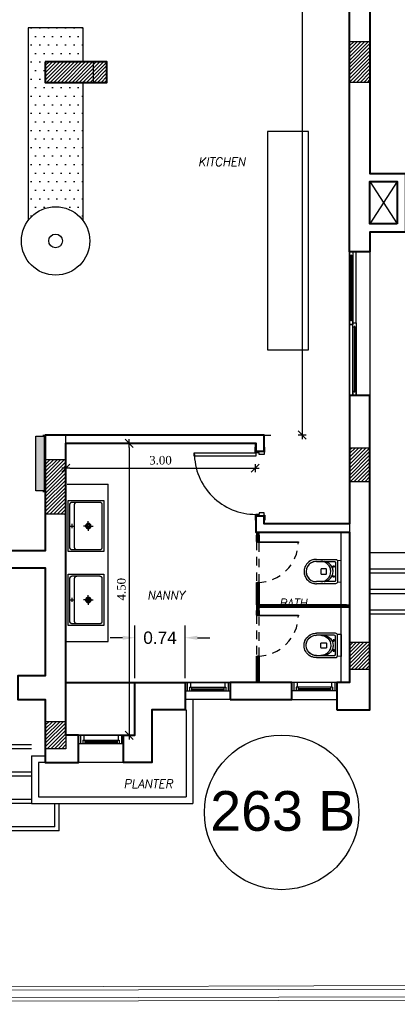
# Model space of a CAD drawing. Header units: metres. Extents: x -710577 to 709766, y -710660 to 709683.
# Tile 27 of 70: x -469 to -463.47, y -526.52 to -512.12. Entities that reach past the tile are written whole.
import ezdxf
from ezdxf.enums import TextEntityAlignment as Align

# ---------------------------------------------------------------- set-up
doc = ezdxf.new("R2010")
doc.units = ezdxf.units.M
doc.header["$LTSCALE"] = 50
doc.header["$MEASUREMENT"] = 0
for name, pattern in [('GR XREF$0$ground$0$HIDDEN', [0.375, 0.25, -0.125]), ('GR XREF$0$ground$0$NHIDDEN', [0.125, 0.075, -0.05]), ('GR XREF$0$HIDDEN', [0.375, 0.25, -0.125]), ('GR-263$0$ground$0$DOT2', [0.125, 0, -0.125]), ('GR-263$0$ground$0$HIDDEN', [0.375, 0.25, -0.125])]:
    doc.linetypes.add(name, pattern=pattern)
for name, color, linetype in [('BS XREF$0$INT- ARCH Dim', 8, 'Continuous'), ('DIM-IN', 5, 'Continuous'), ('GR XREF$0$INT- COLUMN', 251, 'Continuous'), ('GR XREF$0$INT- COLUMN HATCH', 8, 'Continuous'), ('GR XREF$0$INT- DOORS', 3, 'Continuous'), ('GR XREF$0$INT- ELEVATION HATCH', 38, 'Continuous'), ('GR XREF$0$INT- ELEVATION PLAN', 25, 'Continuous'), ('GR XREF$0$INT- FURNITURE', 30, 'Continuous'), ('GR XREF$0$INT- FURNITURE FIXED HIDDEN', 254, 'GR XREF$0$HIDDEN'), ('GR XREF$0$INT- GLASS', 5, 'Continuous'), ('GR XREF$0$INT- SAN', 4, 'Continuous'), ('GR XREF$0$INT- SAN HIDDEN', 254, 'GR XREF$0$HIDDEN'), ('GR XREF$0$INT- STAIRS HIDDEN', 254, 'GR XREF$0$HIDDEN'), ('GR XREF$0$INT- WINDOWS', 5, 'Continuous'), ('GR-263$0$ground$0$A-STAIR', 1, 'Continuous'), ('GR-263$0$ground$0$RN', 3, 'Continuous'), ('Samrt Heat', 1, 'Continuous'), ('smart heat', 7, 'Continuous'), ('wire socket', 1, 'Continuous')]:
    doc.layers.add(name, color=color, linetype=linetype)
doc.layers.add('GR XREF$0$INT- WALL', color=7, linetype='Continuous', lineweight=40)
doc.styles.add('Arial', font='arial.ttf', dxfattribs={"width": 0.7, "height": 0.108})
doc.styles.add('GR-263$0$ground$0$AXT', font='simplex.shx')
doc.styles.add('GR-263$0$ground$0$ROMANTICBOLD', font='times.ttf')
doc.styles.get("Standard").update_dxf_attribs({"font": 'arial.ttf'})
doc.dimstyles.new('GR-263$0$ground$0$DIM-50$0', dxfattribs={"dimscale": 0, "dimtxt": 0.125, "dimasz": 0.06, "dimexe": 0, "dimexo": 0, "dimgap": 0.05, "dimtad": 1, "dimrnd": 0.5, "dimzin": 0, "dimdsep": 46, "dimtxsty": 'GR-263$0$ground$0$ROMANTICBOLD', "dimblk1": 'GR-263$0$ground$0$DTICK', "dimblk2": 'GR-263$0$ground$0$DTICK', "dimsah": 1, "dimcen": 0.1, "dimclrd": 2, "dimclre": 2, "dimclrt": 3, "dimaunit": 1, "dimadec": 0, "dimazin": 0, "dimtfac": 1e-05, "dimtix": 1, "dimtmove": 2, "dimatfit": 3, "dimldrblk": 'GR-263$0$ground$0$DTICK', "dimfxl": 0, "dimtolj": 1, "dimtzin": 0, "dimarcsym": 0})
doc.dimstyles.get("Standard").update_dxf_attribs({"dimtxt": 0.18, "dimasz": 0.18, "dimexe": 0.18, "dimexo": 0.0625, "dimgap": 0.09, "dimtad": 0, "dimtih": 1, "dimtoh": 1, "dimzin": 0, "dimdsep": 46, "dimtxsty": 'Standard', "dimcen": 0.09, "dimadec": 0, "dimazin": 0, "dimtfac": 1, "dimtofl": 0, "dimtmove": 0, "dimatfit": 3, "dimfxl": 1, "dimtolj": 1, "dimtzin": 0, "dimarcsym": 0})
pattern_1 = [(45, (275.926745, -767.539074), (-0.0265165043, 0.0265165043), [])]

# ---------------------------------------------------------------- blocks, each defined once
blk = doc.blocks.new('GR-263$0$ground$0$RN')
at = {"style": 'GR-263$0$ground$0$AXT', "oblique": 10}
for tag, p in [('R1', (0, 0.75)), ('R2', (0, 0.5)), ('R3', (0, 0.25)), ('R4', (0, 0))]:
    blk.add_attdef(tag, text='', height=0.15, dxfattribs=at).set_placement(p, align=Align.MIDDLE)
blk = doc.blocks.new('GR XREF$0$ground$0$W66')
at = {"layer": 'GR XREF$0$INT- WINDOWS'}
for p, q in [((-0.12, 0), (-0.12, -0.66)), ((-0.12, 0), (0, 0)), ((0, 0), (0, -0.66)), ((-0.12, -0.03), (0, -0.03)), ((-0.12, -0.08), (-0.05, -0.08)), ((-0.05, -0.065), (-0.05, -0.595)), ((-0.05, -0.065), (0, -0.065)), ((-0.05, -0.095), (0, -0.095)), ((-0.03, -0.095), (-0.03, -0.565)), ((-0.02, -0.095), (-0.02, -0.565)), ((-0.05, -0.565), (0, -0.565)), ((-0.12, -0.58), (-0.05, -0.58)), ((-0.12, -0.63), (0, -0.63)), ((-0.12, -0.66), (0, -0.66)), ((-0.05, -0.595), (0, -0.595))]:
    blk.add_line(p, q, dxfattribs=at)
blk = doc.blocks.new('GR XREF$0$ground$0$A$C7301169D')
at = {"layer": 'GR XREF$0$INT- WINDOWS', "rotation": 90}
blk.add_blockref('GR XREF$0$ground$0$W66', (0, 0.12), dxfattribs=at)
blk = doc.blocks.new('GR XREF$0$Kitchen SInk 60')
for p, q in [((2.9, 0), (9, 0)), ((6, 3), (6, -3.1)), ((29.5, 0), (22.5, 0)), ((29.5, 0), (29.5, 7)), ((29.5, 0), (36.5, 0)), ((29.5, 0), (29.5, -7))]:
    blk.add_line(p, q)
blk.add_lwpolyline([(0, -37.5), (52, -37.5), (52, 37.5), (0, 37.5)], close=True)
for points in [[(6, -35), (46, -35, 0.414214), (49.5, -31.5), (49.5, 31.5, 0.414214), (46, 35), (6, 35, 0.414214), (2.5, 31.5), (2.5, -31.5, 0.414214)], [(13, -35), (46, -35, 0.414214), (49.5, -31.5), (49.5, 31.5, 0.414214), (46, 35), (13, 35, 0.414214), (9.5, 31.5), (9.5, -31.5, 0.414214)]]:
    blk.add_lwpolyline(points, format="xyb", close=True)
for radius in [4, 2.5]:
    blk.add_circle((29.5, 0), radius)
blk = doc.blocks.new('*U1893')
for p, q in [((-10, 100), (-1050, 100)), ((-1000, 30), (-40, 30)), ((-1000, 30), (-1000, 20)), ((-1000, 20), (-40, 20)), ((-40, 30), (-40, 20)), ((40, 80), (1000, 80)), ((40, 80), (40, 70)), ((40, 70), (1000, 70)), ((1000, 80), (1000, 70))]:
    blk.add_line(p, q)
for points in [[(-1050, 300), (1050, 300), (1050, 0), (-1050, 0)], [(-1050, 0), (-1050, 50), (10, 50), (10, 0)], [(-10, 50), (-10, 100), (1050, 100), (1050, 50)]]:
    blk.add_lwpolyline(points, close=True)
for points in [[(-990, 20), (-990, 0), (-1050, 0), (-1050, 50), (-990, 50), (-990, 30)], [(-50, 20), (-50, 0), (10, 0), (10, 50), (-50, 50), (-50, 30)], [(50, 70), (50, 50), (-10, 50), (-10, 100), (50, 100), (50, 80)], [(990, 70), (990, 50), (1050, 50), (1050, 100), (990, 100), (990, 80)]]:
    blk.add_lwpolyline(points)
blk = doc.blocks.new('GR XREF$0$W M TOILET')
for p, q in [((0, 16.2), (5.4, 15.8)), ((0, 16.2), (0, -16.2)), ((0, -16.2), (5.4, -15.8))]:
    blk.add_line(p, q)
at = {"flags": 128}
for points in [[(36.4, -17.8), (8.4, -17.8, -0.414214), (5.4, -14.8), (5.4, 14.8, -0.414214), (8.4, 17.8), (36.4, 17.8)], [(36.4, -14.8), (10.4, -14.8, -0.414214), (8.4, -12.8), (8.4, 12.8, -0.414214), (10.4, 14.8), (36.4, 14.8)]]:
    blk.add_lwpolyline(points, format="xyb", dxfattribs=at)
blk.add_lwpolyline([(29.7, -3), (29.7, 3, 0.414214), (28.7, 4), (22.7, 4, 0.414214), (21.7, 3), (21.7, -3, 0.414214), (22.7, -4), (28.7, -4, 0.414214)], format="xyb", close=True)
for centre in [(11.1, 7.4), (11.1, -7.4)]:
    blk.add_circle(centre, 1)
for centre, radius, start, end in [((26.9, 0), 14.9, 96.6742, 263.3258), ((30.1, 0), 14.8, 90.9629, 269.0371), ((36.7, 0), 17.8, 269.1987, 90.8013), ((36.7, 0), 14.8, 269.0371, 90.9629)]:
    blk.add_arc(centre, radius, start, end)
blk = doc.blocks.new('*U1883')
blk.add_lwpolyline([(2.5, -0.5), (133.3, -0.5), (133.3, 0.5), (2.5, 0.5)], close=True)
at = {"layer": 'GR XREF$0$INT- ELEVATION PLAN'}
for points in [[(4.5, 1.9), (0, 1.9), (0, -1.9), (4.5, -1.9), (4.5, -0.7), (2.3, -0.7), (2.3, 0.7), (4.5, 0.7)], [(4.4, 1.8), (0.1, 1.8), (0.1, -1.8), (4.4, -1.8), (4.4, -0.8), (2.2, -0.8), (2.2, 0.8), (4.4, 0.8)], [(131.3, 1.9), (135.8, 1.9), (135.8, -1.9), (131.3, -1.9), (131.3, -0.7), (133.5, -0.7), (133.5, 0.7), (131.3, 0.7)], [(131.4, 1.8), (135.7, 1.8), (135.7, -1.8), (131.4, -1.8), (131.4, -0.8), (133.6, -0.8), (133.6, 0.8), (131.4, 0.8)]]:
    blk.add_lwpolyline(points, close=True, dxfattribs=at)
for points in [[(4.5, 1.9), (131.3, 1.9)], [(4.5, -1.9), (131.3, -1.9)]]:
    blk.add_lwpolyline(points, dxfattribs=at)
blk = doc.blocks.new('*U1894')
for points in [[(-39.8, 61.4), (-38.8, 61.4), (-38.8, 1.9), (-39.8, 1.9)], [(-40, 2.4), (-48.9, 2.4), (-48.9, 1.4), (-40, 1.4)], [(20, 1.4), (56.1, 1.4), (56.1, 2.4), (20, 2.4)]]:
    blk.add_lwpolyline(points, close=True)
at = {"color": 8, "linetype": 'GR XREF$0$HIDDEN'}
for points in [[(20, 3.8), (-40, 3.8)], [(-40, 0), (20, 0)]]:
    blk.add_lwpolyline(points, dxfattribs=at)
blk.add_arc((-40.4, 0.9), 60.2, 0.5128, 88.762, dxfattribs=at)
at = {"layer": 'GR XREF$0$INT- ELEVATION PLAN'}
for points in [[(-46.9, 3.8), (-51.4, 3.8), (-51.4, 0), (-46.9, 0), (-46.9, 1.2), (-49.1, 1.2), (-49.1, 2.6), (-46.9, 2.6)], [(-47, 3.7), (-51.3, 3.7), (-51.3, 0.1), (-47, 0.1), (-47, 1.1), (-49.2, 1.1), (-49.2, 2.7), (-47, 2.7)], [(54.1, 3.8), (58.6, 3.8), (58.6, 0), (54.1, 0), (54.1, 1.2), (56.3, 1.2), (56.3, 2.6), (54.1, 2.6)], [(54.2, 3.7), (58.5, 3.7), (58.5, 0.1), (54.2, 0.1), (54.2, 1.1), (56.4, 1.1), (56.4, 2.7), (54.2, 2.7)]]:
    blk.add_lwpolyline(points, close=True, dxfattribs=at)
for points in [[(-46.9, 3.8), (-40, 3.8), (-40, 0), (-46.9, 0)], [(54.1, 0), (20, 0), (20, 3.8), (54.1, 3.8)]]:
    blk.add_lwpolyline(points, dxfattribs=at)
blk = doc.blocks.new('*U1895')
for points in [[(-39.8, 61.4), (-38.8, 61.4), (-38.8, 1.9), (-39.8, 1.9)], [(-40, 2.4), (-51.3, 2.4), (-51.3, 1.4), (-40, 1.4)], [(20, 1.4), (49.9, 1.4), (49.9, 2.4), (20, 2.4)]]:
    blk.add_lwpolyline(points, close=True)
at = {"color": 8, "linetype": 'GR XREF$0$HIDDEN'}
for points in [[(20, 3.8), (-40, 3.8)], [(-40, 0), (20, 0)]]:
    blk.add_lwpolyline(points, dxfattribs=at)
blk.add_arc((-40.4, 0.9), 60.2, 0.5128, 88.762, dxfattribs=at)
at = {"layer": 'GR XREF$0$INT- ELEVATION PLAN'}
for points in [[(-49.3, 3.8), (-53.8, 3.8), (-53.8, 0), (-49.3, 0), (-49.3, 1.2), (-51.5, 1.2), (-51.5, 2.6), (-49.3, 2.6)], [(-49.4, 3.7), (-53.7, 3.7), (-53.7, 0.1), (-49.4, 0.1), (-49.4, 1.1), (-51.6, 1.1), (-51.6, 2.7), (-49.4, 2.7)], [(47.9, 3.8), (52.4, 3.8), (52.4, 0), (47.9, 0), (47.9, 1.2), (50.1, 1.2), (50.1, 2.6), (47.9, 2.6)], [(48, 3.7), (52.3, 3.7), (52.3, 0.1), (48, 0.1), (48, 1.1), (50.2, 1.1), (50.2, 2.7), (48, 2.7)]]:
    blk.add_lwpolyline(points, close=True, dxfattribs=at)
for points in [[(-49.3, 3.8), (-40, 3.8), (-40, 0), (-49.3, 0)], [(47.9, 0), (20, 0), (20, 3.8), (47.9, 3.8)]]:
    blk.add_lwpolyline(points, dxfattribs=at)
blk = doc.blocks.new('*U1897')
at = {"ltscale": 0.03}
for points in [[(1723.631, 737.223), (1723.631, 737.233), (1723.561, 737.233), (1723.561, 737.223)], [(1724.556, 737.223), (1724.556, 737.233), (1724.626, 737.233), (1724.626, 737.223)], [(1723.631, 737.103), (1723.631, 737.093), (1723.561, 737.093), (1723.561, 737.103)], [(1723.693, 737.103), (1723.693, 736.203), (1723.643, 736.203), (1723.643, 737.103)], [(1724.556, 737.103), (1724.556, 737.093), (1724.626, 737.093), (1724.626, 737.103)]]:
    blk.add_lwpolyline(points, close=True, dxfattribs=at)
for points in [[(1723.618, 737.103), (1723.618, 737.223), (1723.668, 737.223), (1723.668, 737.153), (1723.643, 737.153), (1723.643, 737.103), (1723.618, 737.103)], [(1724.568, 737.103), (1724.568, 737.223), (1724.518, 737.223), (1724.518, 737.153), (1724.543, 737.153), (1724.543, 737.103), (1724.568, 737.103)]]:
    blk.add_lwpolyline(points, dxfattribs=at)
blk.add_arc((1723.643, 737.103), 0.9, 270, 0, dxfattribs=at)
blk = doc.blocks.new('GR-263$0$ground$0$DTICK')
at = {"color": 3}
blk.add_line((-1, -1), (1, 1), dxfattribs=at)
for p, q in [((-1, 0), (1, 0)), ((0, 1), (0, -1))]:
    blk.add_line(p, q)
blk = doc.blocks.new('*D2047')
at = {"layer": 'BS XREF$0$INT- ARCH Dim', "color": 2, "linetype": 'GR-263$0$ground$0$DOT2', "lineweight": -2, "transparency": 16777216}
for p, q in [((-464.458, -502.237), (-464.866, -502.237)), ((-465.424, -518.197), (-464.866, -518.197))]:
    blk.add_line(p, q, dxfattribs=at)
at = {"layer": 'BS XREF$0$INT- ARCH Dim', "color": 2, "lineweight": -2, "transparency": 16777216}
blk.add_line((-464.866, -502.297), (-464.866, -518.137), dxfattribs=at)
at = {"layer": 'BS XREF$0$INT- ARCH Dim', "color": 2, "lineweight": -2, "transparency": 16777216, "xscale": 0.06, "yscale": 0.06, "zscale": 0.06}
for p, rotation in [((-464.866, -502.237), 90), ((-464.866, -518.197), 270)]:
    blk.add_blockref('GR-263$0$ground$0$DTICK', p, dxfattribs=dict(at, rotation=rotation))
at = {"layer": 'BS XREF$0$INT- ARCH Dim', "color": 3, "transparency": 16777216, "insert": (-464.98, -510.217), "char_height": 0.125, "attachment_point": 5, "rotation": 90, "style": 'GR-263$0$ground$0$ROMANTICBOLD'}
blk.add_mtext('\\A1;16.00', dxfattribs=at)
blk = doc.blocks.new('*D2049')
at = {"layer": 'BS XREF$0$INT- ARCH Dim', "color": 2, "linetype": 'GR-263$0$ground$0$DOT2', "lineweight": -2, "transparency": 16777216}
for p, q in [((-468.324, -518.317), (-468.324, -518.68)), ((-465.554, -518.317), (-465.554, -518.68))]:
    blk.add_line(p, q, dxfattribs=at)
at = {"layer": 'BS XREF$0$INT- ARCH Dim', "color": 2, "lineweight": -2, "transparency": 16777216}
blk.add_line((-468.264, -518.68), (-465.614, -518.68), dxfattribs=at)
at = {"layer": 'BS XREF$0$INT- ARCH Dim', "color": 2, "lineweight": -2, "transparency": 16777216, "xscale": 0.06, "yscale": 0.06, "zscale": 0.06, "rotation": 180}
blk.add_blockref('GR-263$0$ground$0$DTICK', (-468.324, -518.68), dxfattribs=at)
at = {"layer": 'BS XREF$0$INT- ARCH Dim', "color": 2, "lineweight": -2, "transparency": 16777216, "xscale": 0.06, "yscale": 0.06, "zscale": 0.06}
blk.add_blockref('GR-263$0$ground$0$DTICK', (-465.554, -518.68), dxfattribs=at)
at = {"layer": 'BS XREF$0$INT- ARCH Dim', "color": 3, "transparency": 16777216, "insert": (-466.939, -518.566), "char_height": 0.125, "attachment_point": 5, "style": 'GR-263$0$ground$0$ROMANTICBOLD'}
blk.add_mtext('\\A1;3.00', dxfattribs=at)
blk = doc.blocks.new('*D2050')
at = {"layer": 'BS XREF$0$INT- ARCH Dim', "color": 2, "linetype": 'GR-263$0$ground$0$DOT2', "lineweight": -2, "transparency": 16777216}
for p, q in [((-468.324, -518.317), (-467.397, -518.317)), ((-468.324, -522.588), (-467.397, -522.588))]:
    blk.add_line(p, q, dxfattribs=at)
at = {"layer": 'BS XREF$0$INT- ARCH Dim', "color": 2, "lineweight": -2, "transparency": 16777216}
blk.add_line((-467.397, -518.377), (-467.397, -522.528), dxfattribs=at)
at = {"layer": 'BS XREF$0$INT- ARCH Dim', "color": 2, "lineweight": -2, "transparency": 16777216, "xscale": 0.06, "yscale": 0.06, "zscale": 0.06}
for p, rotation in [((-467.397, -518.317), 90), ((-467.397, -522.588), 270)]:
    blk.add_blockref('GR-263$0$ground$0$DTICK', p, dxfattribs=dict(at, rotation=rotation))
at = {"layer": 'BS XREF$0$INT- ARCH Dim', "color": 3, "transparency": 16777216, "insert": (-467.511, -520.452), "char_height": 0.125, "attachment_point": 5, "rotation": 90, "style": 'GR-263$0$ground$0$ROMANTICBOLD'}
blk.add_mtext('\\A1;4.50', dxfattribs=at)
blk = doc.blocks.new('1')
h = blk.add_hatch(color=256)
h.dxf.hatch_style = 1
h.paths.add_polyline_path([(-564.926, -509.657), (-564.926, -509.537), (-565.726, -509.537), (-565.726, -509.657)])
at = {"layer": 'wire socket', "color": 0}
for p, q in [((-564.911, -509.522), (-565.741, -509.522)), ((-565.741, -509.522), (-565.741, -509.558)), ((-564.926, -509.537), (-565.726, -509.537)), ((-565.726, -509.537), (-565.726, -509.657)), ((-564.926, -509.657), (-564.926, -509.537)), ((-564.911, -509.558), (-564.911, -509.522)), ((-565.726, -509.657), (-564.926, -509.657))]:
    blk.add_line(p, q, dxfattribs=at)
blk = doc.blocks.new('*D2046')
at = {"layer": 'DIM-IN', "color": 0, "lineweight": -2, "transparency": 16777216}
for p, q in [((-467.314, -521.755), (-467.314, -520.982)), ((-466.579, -521.755), (-466.579, -520.982)), ((-467.494, -521.162), (-467.674, -521.162)), ((-466.399, -521.162), (-466.219, -521.162))]:
    blk.add_line(p, q, dxfattribs=at)
at = {"layer": 'DIM-IN', "color": 0, "transparency": 16777216}
for points in [[(-467.494, -521.132), (-467.494, -521.192), (-467.314, -521.162)], [(-466.399, -521.132), (-466.399, -521.192), (-466.579, -521.162)]]:
    blk.add_solid(points, dxfattribs=at)
at = {"layer": 'DIM-IN', "color": 0, "transparency": 16777216, "insert": (-466.946, -521.162), "char_height": 0.18, "attachment_point": 5}
blk.add_mtext('\\A1;0.74', dxfattribs=at)

msp = doc.modelspace()

# ---------------------------------------------------------------- hatches: boundary and pattern name
at = {"layer": 'GR XREF$0$INT- COLUMN HATCH'}
h = msp.add_hatch(dxfattribs=at)
h.set_pattern_fill('ANSI31', color=256, scale=0.3, style=0)
h.set_pattern_definition([(45, (257.97663, -767.539074), (-0.0265165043, 0.0265165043), [])])
h.paths.add_polyline_path([(-463.874, -513.037), (-464.174, -513.037), (-464.174, -512.437), (-463.874, -512.437)])
h = msp.add_hatch(dxfattribs=at)
h.set_pattern_fill('ANSI31', color=256, scale=0.3, style=0)
h.set_pattern_definition([(45, (266.276747, -767.539074), (-0.0265165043, 0.0265165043), [])])
h.paths.add_polyline_path([(-468.624, -513.037), (-468.624, -512.737), (-467.724, -512.737), (-467.724, -513.037)])
h = msp.add_hatch(dxfattribs=at)
h.set_pattern_fill('ANSI31', color=256, scale=0.3, style=0)
h.set_pattern_definition(pattern_1)
h.paths.add_polyline_path([(-463.874, -518.882), (-464.174, -518.882), (-464.174, -518.382), (-463.874, -518.382)])
h = msp.add_hatch(dxfattribs=at)
h.set_pattern_fill('ANSI31', color=256, scale=0.3, style=0)
h.set_pattern_definition([(45, (266.876745, -767.41697), (-0.0265165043, 0.0265165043), [])])
h.paths.add_polyline_path([(-468.324, -519.355), (-468.624, -519.355), (-468.624, -518.555), (-468.324, -518.555)])
h = msp.add_hatch(dxfattribs=at)
h.set_pattern_fill('ANSI31', color=256, scale=0.3, style=0)
h.set_pattern_definition([(45, (275.926533, -767.539074), (-0.0265165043, 0.0265165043), [])])
h.paths.add_polyline_path([(-463.874, -521.627), (-464.174, -521.627), (-464.174, -521.227), (-463.874, -521.227)])
h = msp.add_hatch(dxfattribs=at)
h.set_pattern_fill('ANSI31', color=256, scale=0.3, style=0)
h.set_pattern_definition(pattern_1)
h.paths.add_polyline_path([(-468.324, -522.785), (-468.624, -522.785), (-468.624, -522.385), (-468.324, -522.385)])
at = {"layer": 'GR XREF$0$INT- ELEVATION HATCH'}
h = msp.add_hatch(dxfattribs=at)
h.set_pattern_fill('DOTS', color=256, scale=2)
h.set_pattern_definition([(0, (-434.07933, -530.4889), (0.0625, 0.125), [0, -0.125])])
h.paths.add_polyline_path([(-468.874, -512.237), (-468.074, -512.237), (-468.074, -512.737), (-468.624, -512.737), (-468.624, -513.038), (-468.074, -513.038), (-468.074, -515.052, 0.5), (-468.874, -515.052)])
h.paths.add_polyline_path([(-468.874, -510.437), (-468.074, -510.437), (-468.074, -511.137), (-468.874, -511.137)])

# ---------------------------------------------------------------- linework, layer by layer
at = {"layer": 'DIM-IN', "color": 1}
for points in [[(-468.624, -519.889), (-472.849, -519.889), (-472.849, -517.668), (-470.309, -517.668), (-470.309, -512.738), (-472.849, -512.738), (-472.849, -502.087)], [(-464.174, -506.657), (-464.174, -519.497), (-464.174, -521.817), (-467.314, -521.817), (-467.314, -522.588), (-468.324, -522.588), (-468.324, -518.197), (-468.626, -518.199), (-468.626, -519.889)]]:
    msp.add_lwpolyline(points, dxfattribs=at)
at = {"layer": 'GR XREF$0$INT- COLUMN'}
for points in [[(-463.874, -513.037), (-464.174, -513.037), (-464.174, -512.437), (-463.874, -512.437)], [(-468.624, -513.037), (-468.624, -512.737), (-467.724, -512.737), (-467.724, -513.037)], [(-463.874, -518.882), (-464.174, -518.882), (-464.174, -518.382), (-463.874, -518.382)], [(-468.324, -519.355), (-468.624, -519.355), (-468.624, -518.555), (-468.324, -518.555)], [(-463.874, -521.627), (-464.174, -521.627), (-464.174, -521.227), (-463.874, -521.227)], [(-468.324, -522.785), (-468.624, -522.785), (-468.624, -522.385), (-468.324, -522.385)]]:
    msp.add_lwpolyline(points, close=True, dxfattribs=at)
at = {"layer": 'GR XREF$0$INT- COLUMN', "linetype": 'GR XREF$0$ground$0$NHIDDEN'}
msp.add_lwpolyline([(-468.624, -513.037), (-468.624, -512.737), (-467.924, -512.737), (-467.924, -513.037)], close=True, dxfattribs=at)
at = {"layer": 'GR XREF$0$INT- ELEVATION PLAN'}
for p, q in [((-468.874, -512.237), (-468.874, -515.057)), ((-468.074, -512.237), (-468.874, -512.237)), ((-468.874, -512.237), (-468.874, -515.057)), ((-468.074, -512.237), (-468.874, -512.237)), ((-468.074, -512.237), (-468.074, -512.737)), ((-468.074, -512.237), (-468.074, -512.737)), ((-468.074, -513.038), (-468.074, -515.057)), ((-468.074, -513.038), (-468.074, -515.057)), ((-466.464, -522.067), (-466.464, -523.588)), ((-466.564, -522.217), (-466.564, -523.488)), ((-468.824, -522.888), (-468.824, -523.588)), ((-468.824, -522.888), (-468.624, -522.888)), ((-468.724, -522.988), (-468.724, -523.488)), ((-468.624, -522.988), (-468.724, -522.988)), ((-468.724, -523.488), (-466.564, -523.488)), ((-468.824, -523.588), (-466.464, -523.588))]:
    msp.add_line(p, q, dxfattribs=at)
for points in [[(-464.294, -520.679), (-464.294, -519.617), (-464.174, -519.617), (-464.174, -521.817), (-464.294, -521.817), (-464.294, -520.717)], [(-464.294, -520.679), (-464.294, -519.617), (-464.174, -519.617), (-464.174, -521.817), (-464.294, -521.817), (-464.294, -520.717)], [(-464.294, -520.679), (-464.294, -519.617), (-464.174, -519.617), (-464.174, -521.817), (-464.294, -521.817), (-464.294, -520.717)], [(-464.294, -520.679), (-464.174, -520.679)], [(-464.174, -520.717), (-464.294, -520.717)]]:
    msp.add_lwpolyline(points, dxfattribs=at)
for radius in [0.5, 0.5, 0.1, 0.1]:
    msp.add_circle((-468.474, -515.357), radius, dxfattribs=at)
at = {"layer": 'GR XREF$0$INT- FURNITURE'}
for p, q in [((-464.774, -513.755), (-465.374, -513.755)), ((-465.374, -513.755), (-465.374, -516.95)), ((-464.774, -513.755), (-465.374, -513.755)), ((-465.374, -513.755), (-465.374, -516.95)), ((-464.774, -516.95), (-464.774, -513.755)), ((-464.774, -516.95), (-464.774, -513.755)), ((-465.374, -516.95), (-464.774, -516.95)), ((-465.374, -516.95), (-464.774, -516.95)), ((-468.305, -518.917), (-467.705, -518.917)), ((-468.305, -518.917), (-467.705, -518.917)), ((-467.705, -521.217), (-467.705, -518.917)), ((-467.705, -521.217), (-467.705, -518.917)), ((-468.324, -521.217), (-467.705, -521.217)), ((-468.324, -521.217), (-467.705, -521.217))]:
    msp.add_line(p, q, dxfattribs=at)
at = {"layer": 'GR XREF$0$INT- FURNITURE FIXED HIDDEN'}
for p, q in [((-464.774, -513.755), (-465.374, -513.755)), ((-465.374, -513.755), (-465.374, -516.95)), ((-464.774, -513.755), (-465.374, -513.755)), ((-465.374, -513.755), (-465.374, -516.95)), ((-464.774, -516.95), (-464.774, -513.755)), ((-464.774, -516.95), (-464.774, -513.755)), ((-465.374, -516.95), (-464.774, -516.95)), ((-465.374, -516.95), (-464.774, -516.95)), ((-468.305, -518.917), (-467.705, -518.917)), ((-468.305, -518.917), (-467.705, -518.917)), ((-467.705, -521.217), (-467.705, -518.917)), ((-467.705, -521.217), (-467.705, -518.917)), ((-468.324, -521.217), (-467.705, -521.217)), ((-468.324, -521.217), (-467.705, -521.217))]:
    msp.add_line(p, q, dxfattribs=at)
at = {"layer": 'GR XREF$0$INT- GLASS'}
for p, q in [((-467.314, -521.817), (-468.324, -521.817)), ((-467.314, -521.827), (-468.324, -521.827))]:
    msp.add_line(p, q, dxfattribs=at)
at = {"layer": 'GR XREF$0$INT- SAN HIDDEN'}
for p, q in [((-463.874, -514.488), (-463.474, -515.109)), ((-463.474, -514.488), (-463.874, -515.109))]:
    msp.add_line(p, q, dxfattribs=at)
at = {"layer": 'GR XREF$0$INT- STAIRS HIDDEN', "linetype": 'GR XREF$0$ground$0$HIDDEN'}
for p, q in [((-468.824, -523.128), (-477.174, -523.128)), ((-468.824, -523.528), (-477.174, -523.528))]:
    msp.add_line(p, q, dxfattribs=at)
at = {"layer": 'GR XREF$0$INT- STAIRS HIDDEN', "color": 2}
for p, q in [((-468.824, -523.188), (-477.174, -523.188)), ((-468.824, -523.588), (-477.174, -523.588))]:
    msp.add_line(p, q, dxfattribs=at)
for points in [[(-468.824, -522.788), (-477.374, -522.788)], [(-468.424, -523.988), (-477.574, -523.988), (-477.574, -523.588)], [(-468.424, -523.988), (-477.574, -523.988), (-477.574, -523.588)], [(-468.424, -523.988), (-468.424, -523.588)]]:
    msp.add_lwpolyline(points, dxfattribs=at)
at = {"layer": 'GR XREF$0$INT- STAIRS HIDDEN', "linetype": 'GR XREF$0$ground$0$HIDDEN'}
for points in [[(-468.824, -522.728), (-472.849, -522.728)], [(-468.484, -523.928), (-477.514, -523.928), (-477.514, -523.588)], [(-468.484, -523.928), (-468.484, -523.588)]]:
    msp.add_lwpolyline(points, dxfattribs=at)
at = {"layer": 'GR XREF$0$INT- WALL'}
for points in [[(-464.174, -511.533), (-463.874, -511.533), (-463.874, -514.368), (-463.354, -514.368), (-463.354, -515.229), (-463.874, -515.229), (-463.874, -515.517), (-464.174, -515.517)], [(-463.474, -515.109), (-463.874, -515.109), (-463.874, -514.488), (-463.474, -514.488)], [(-465.424, -518.432), (-465.424, -518.197), (-468.624, -518.197), (-468.624, -519.889), (-469.424, -519.889), (-469.424, -520.139), (-468.624, -520.139), (-468.624, -521.717), (-469.024, -521.717), (-469.024, -522.067), (-468.624, -522.067), (-468.624, -522.988), (-468.139, -522.988), (-468.139, -522.588), (-468.324, -522.588), (-468.324, -518.317), (-465.544, -518.317), (-465.544, -518.432)], [(-466.579, -521.817), (-466.579, -522.217), (-467.064, -522.217), (-467.064, -522.988), (-467.479, -522.988), (-467.479, -522.588), (-467.314, -522.588), (-467.314, -521.817)], [(-465.919, -522.067), (-465.019, -522.067), (-465.019, -521.817), (-465.919, -521.817)]]:
    msp.add_lwpolyline(points, close=True, dxfattribs=at)
for points in [[(-468.624, -512.738), (-468.624, -513.038), (-467.724, -513.038), (-467.724, -512.737), (-468.624, -512.738)], [(-464.359, -522.217), (-463.874, -522.217), (-463.874, -517.617), (-464.174, -517.617), (-464.174, -519.497), (-465.424, -519.497), (-465.424, -519.382), (-465.544, -519.382), (-465.544, -519.617), (-464.174, -519.617), (-464.174, -521.817), (-464.359, -521.817), (-464.359, -522.217)]]:
    msp.add_lwpolyline(points, dxfattribs=at)
at = {"layer": 'GR XREF$0$INT- WINDOWS'}
for p, q in [((-465.919, -522.067), (-466.579, -522.067)), ((-465.019, -522.067), (-464.359, -522.067)), ((-467.479, -522.988), (-468.139, -522.988))]:
    msp.add_line(p, q, dxfattribs=at)
at = {"layer": 'GR-263$0$ground$0$A-STAIR', "color": 2}
msp.add_line((-461.619, -520.818), (-463.874, -520.818), dxfattribs=at)
for points in [[(-462.704, -520.818), (-462.704, -519.918), (-463.874, -519.918)], [(-462.704, -520.218), (-463.874, -520.218)], [(-462.704, -520.518), (-463.874, -520.518)]]:
    msp.add_lwpolyline(points, dxfattribs=at)
at = {"layer": 'GR-263$0$ground$0$A-STAIR', "linetype": 'GR-263$0$ground$0$HIDDEN'}
for points in [[(-462.744, -520.158), (-463.874, -520.158)], [(-462.744, -520.458), (-463.874, -520.458)], [(-462.744, -520.758), (-463.874, -520.758)]]:
    msp.add_lwpolyline(points, dxfattribs=at)
at = {"layer": 'GR-263$0$ground$0$RN'}
msp.add_circle((-465.166, -523.716), 1.131, dxfattribs=at)
at = {"layer": 'Samrt Heat', "color": 240, "lineweight": 0, "true_color": 0xed1f24}
for p, q in [((-487.781, -526.474), (-451.739, -526.387)), ((-487.781, -526.524), (-451.739, -526.437))]:
    msp.add_line(p, q, dxfattribs=at)
at = {"layer": 'smart heat', "color": 240, "lineweight": 0, "true_color": 0xed1f24}
for p, q in [((-487.881, -526.322), (-457.6, -526.235)), ((-487.881, -526.372), (-457.6, -526.286))]:
    msp.add_line(p, q, dxfattribs=at)

# ---------------------------------------------------------------- block references
at = {"color": 5, "xscale": -1, "rotation": 270}
msp.add_blockref('1', (40.896, 46.712), dxfattribs=at)
at = {"layer": 'GR XREF$0$INT- DOORS', "rotation": 270}
msp.add_blockref('*U1897', (-1202.647, 1205.186), dxfattribs=at)
at = {"layer": 'GR XREF$0$INT- FURNITURE', "rotation": 180}
for p, xscale, yscale, zscale in [((-468.29, -519.527), -0.01000000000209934, 0.01000000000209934, 0.01000000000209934), ((-468.29, -519.527), -0.01000000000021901, 0.01000000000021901, 0.01000000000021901), ((-468.29, -519.527), -0.01000000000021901, 0.01000000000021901, 0.01000000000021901), ((-468.29, -520.608), -0.01000000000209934, 0.01000000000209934, 0.01000000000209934), ((-468.29, -520.608), -0.01000000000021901, 0.01000000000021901, 0.01000000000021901), ((-468.29, -520.608), -0.01000000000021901, 0.01000000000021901, 0.01000000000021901)]:
    msp.add_blockref('GR XREF$0$Kitchen SInk 60', p, dxfattribs=dict(at, xscale=xscale, yscale=yscale, zscale=zscale))
at = {"layer": 'GR XREF$0$INT- FURNITURE FIXED HIDDEN', "rotation": 180}
for p, xscale, yscale, zscale in [((-468.29, -519.527), -0.01000000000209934, 0.01000000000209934, 0.01000000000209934), ((-468.29, -519.527), -0.01000000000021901, 0.01000000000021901, 0.01000000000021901), ((-468.29, -519.527), -0.01000000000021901, 0.01000000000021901, 0.01000000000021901), ((-468.29, -520.608), -0.01000000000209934, 0.01000000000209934, 0.01000000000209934), ((-468.29, -520.608), -0.01000000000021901, 0.01000000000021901, 0.01000000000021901), ((-468.29, -520.608), -0.01000000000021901, 0.01000000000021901, 0.01000000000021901)]:
    msp.add_blockref('GR XREF$0$Kitchen SInk 60', p, dxfattribs=dict(at, xscale=xscale, yscale=yscale, zscale=zscale))
at = {"layer": 'GR XREF$0$INT- GLASS', "xscale": 0.01000000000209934, "yscale": 0.01000000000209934, "zscale": 0.01000000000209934, "rotation": 270}
for name, p in [('*U1895', (-465.532, -520.155)), ('*U1894', (-465.532, -521.231))]:
    msp.add_blockref(name, p, dxfattribs=at)
at = {"layer": 'GR XREF$0$INT- GLASS', "xscale": -0.01000000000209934, "yscale": 0.01000000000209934, "zscale": 0.01000000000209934}
msp.add_blockref('*U1883', (-464.174, -520.698), dxfattribs=at)
at = {"layer": 'GR XREF$0$INT- SAN', "rotation": 180}
for xscale, yscale, zscale in [(0.01000000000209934, 0.01000000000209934, 0.01000000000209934), (0.01000000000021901, 0.01000000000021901, 0.01000000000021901), (0.01000000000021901, 0.01000000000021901, 0.01000000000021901)]:
    msp.add_blockref('GR XREF$0$W M TOILET', (-464.294, -520.193), dxfattribs=dict(at, xscale=xscale, yscale=yscale, zscale=zscale))
at = {"layer": 'GR XREF$0$INT- SAN'}
for xscale, yscale, zscale in [(-0.01000000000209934, 0.01000000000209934, 0.01000000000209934), (-0.01000000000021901, 0.01000000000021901, 0.01000000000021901), (-0.01000000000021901, 0.01000000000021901, 0.01000000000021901)]:
    msp.add_blockref('GR XREF$0$W M TOILET', (-464.294, -521.274), dxfattribs=dict(at, xscale=xscale, yscale=yscale, zscale=zscale))
at = {"layer": 'GR XREF$0$INT- SAN HIDDEN', "rotation": 180}
for xscale, yscale, zscale in [(0.01000000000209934, 0.01000000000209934, 0.01000000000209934), (0.01000000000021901, 0.01000000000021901, 0.01000000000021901), (0.01000000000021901, 0.01000000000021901, 0.01000000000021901)]:
    msp.add_blockref('GR XREF$0$W M TOILET', (-464.294, -520.193), dxfattribs=dict(at, xscale=xscale, yscale=yscale, zscale=zscale))
at = {"layer": 'GR XREF$0$INT- SAN HIDDEN'}
for xscale, yscale, zscale in [(-0.01000000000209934, 0.01000000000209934, 0.01000000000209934), (-0.01000000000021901, 0.01000000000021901, 0.01000000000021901), (-0.01000000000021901, 0.01000000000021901, 0.01000000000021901)]:
    msp.add_blockref('GR XREF$0$W M TOILET', (-464.294, -521.274), dxfattribs=dict(at, xscale=xscale, yscale=yscale, zscale=zscale))
at = {"layer": 'GR XREF$0$INT- WINDOWS', "xscale": 0.001000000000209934, "yscale": 0.001000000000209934, "zscale": 0.001000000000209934, "rotation": 270}
msp.add_blockref('*U1893', (-464.174, -516.567), dxfattribs=at)
at = {"layer": 'GR XREF$0$INT- WINDOWS', "xscale": -1, "rotation": 180}
for p in [(-466.579, -521.817), (-468.139, -522.588)]:
    msp.add_blockref('GR XREF$0$ground$0$A$C7301169D', p, dxfattribs=at)
at = {"layer": 'GR XREF$0$INT- WINDOWS', "rotation": 180}
msp.add_blockref('GR XREF$0$ground$0$A$C7301169D', (-464.359, -521.817), dxfattribs=at)
at = {"layer": 'GR-263$0$ground$0$RN', "xscale": 0.8333333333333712, "yscale": 0.8333333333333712, "zscale": 0.8333333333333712}
for p, values in [((-466.043, -514.615), {'R2': 'KITCHEN'}), ((-466.86, -520.956), {'R2': 'NANNY'}), ((-464.998, -521.073), {'R2': 'BATH'}), ((-467.119, -523.714), {'R2': 'PLANTER'})]:
    msp.add_blockref('GR-263$0$ground$0$RN', p, dxfattribs=at).add_auto_attribs(values)
at = {"layer": 'GR-263$0$ground$0$RN'}
ref = msp.add_blockref('GR-263$0$ground$0$RN', (-465.15, -523.701), dxfattribs=dict(at, xscale=0.01185875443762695, yscale=0.01185875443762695, zscale=0.01185875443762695))
ref.add_attrib('R2', '263 B', dxfattribs={"layer": '0', "height": 0.5812, "style": 'Arial'}).set_placement((-465.15, -523.695), align=Align.MIDDLE)

# ---------------------------------------------------------------- dimensions: what is measured, and where the dimension line sits
at = {"layer": 'BS XREF$0$INT- ARCH Dim', "color": 2}
for base, p1, p2, picture, middle in [((-464.866, -518.197), (-464.458, -502.237), (-465.424, -518.197), '*D2047', (-464.98, -510.217)), ((-467.397, -522.588), (-468.324, -518.317), (-468.324, -522.588), '*D2050', (-467.511, -520.452))]:
    dim = msp.add_linear_dim(base=base, p1=p1, p2=p2, angle=90, dimstyle='GR-263$0$ground$0$DIM-50$0', override={"dimscale": 1}, dxfattribs=at)
    dim.commit()
    dim.dimension.update_dxf_attribs({"geometry": picture, "text_midpoint": middle})
dim = msp.add_linear_dim(base=(-465.554, -518.68), p1=(-468.324, -518.317), p2=(-465.554, -518.317), dimstyle='GR-263$0$ground$0$DIM-50$0', override={"dimscale": 1}, dxfattribs=at)
dim.commit()
dim.dimension.update_dxf_attribs({"geometry": '*D2049', "text_midpoint": (-466.939, -518.566)})
at = {"layer": 'DIM-IN', "color": 0}
dim = msp.add_linear_dim(base=(-466.578959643, -521.16183641), p1=(-467.313959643, -521.817296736), p2=(-466.578959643, -521.817296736), angle=180, dimstyle='Standard', dxfattribs=at)
dim.commit()
dim.dimension.update_dxf_attribs({"geometry": '*D2046', "text_midpoint": (-466.946459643, -521.16183641)})

doc.saveas('drawing.dxf')
